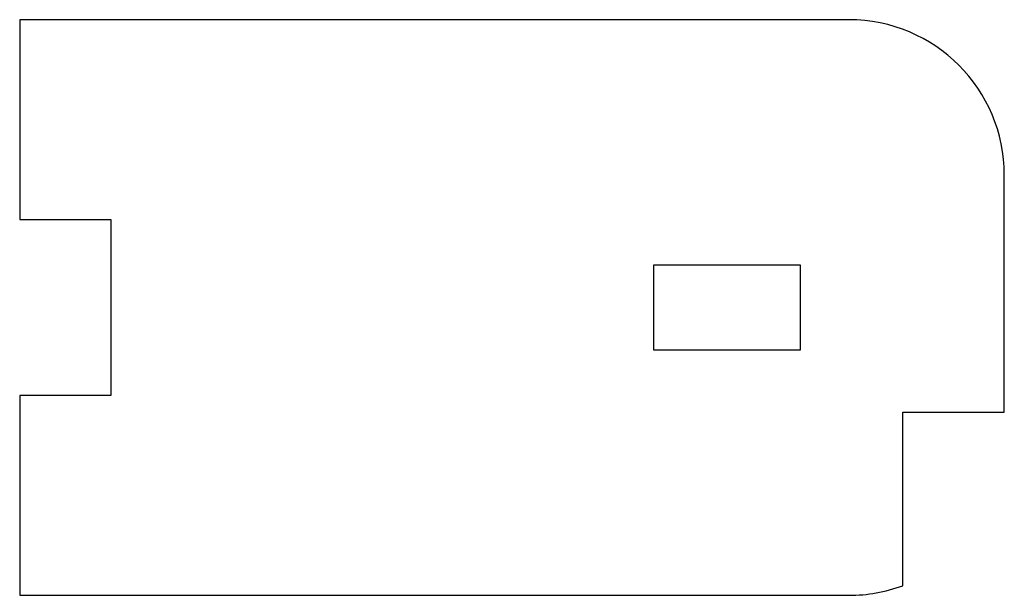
# Model space of a CAD drawing. Header units: millimetres. Extents: x -16.2 to 16.2, y -9.4 to 9.4.
import ezdxf

# ---------------------------------------------------------------- set-up
doc = ezdxf.new("R2010")
doc.units = ezdxf.units.MM
doc.layers.get('0').update_dxf_attribs({"linetype": 'CONTINUOUS'})

msp = doc.modelspace()

# ---------------------------------------------------------------- linework, layer by layer
for p, q in [((11.061, 9.443), (-16.161, 9.443)), ((-16.161, 9.443), (-16.161, 2.887)), ((16.161, -3.43), (16.161, 4.343)), ((-16.161, 2.887), (-13.166, 2.887)), ((-13.166, 2.887), (-13.166, -2.888)), ((4.661, -1.4), (4.661, 1.4)), ((4.661, 1.4), (9.461, 1.4)), ((9.461, 1.4), (9.461, -1.4)), ((9.461, -1.4), (4.661, -1.4)), ((-13.166, -2.888), (-16.161, -2.888)), ((-16.161, -2.888), (-16.161, -9.443)), ((12.825, -9.128), (12.825, -3.43)), ((12.825, -3.43), (16.161, -3.43)), ((-16.161, -9.443), (11.061, -9.443))]:
    msp.add_line(p, q)
for centre, start, end in [((11.061, 4.343), 0, 90), ((11.061, -4.343), 270, 290.2397)]:
    msp.add_arc(centre, 5.1, start, end)

doc.saveas('drawing.dxf')
